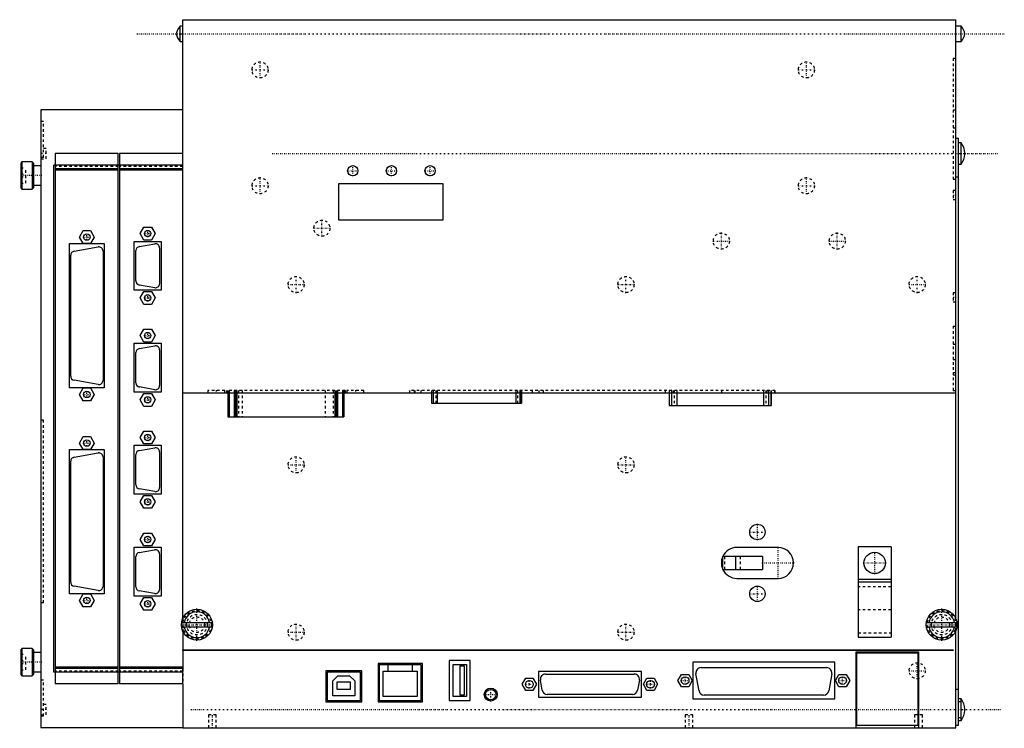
# Model space of a CAD drawing. Extents: x -64 to 318, y 0 to 275.
import ezdxf

# ---------------------------------------------------------------- set-up
doc = ezdxf.new("R2010")
doc.units = 0
doc.linetypes.add('CENTER', pattern=[1.5, 0.45, -0.5, 0.05, -0.5])
doc.linetypes.add('DASHED', pattern=[2, 1, -1])
for name, color, linetype in [('AM_0', 7, 'CONTINUOUS'), ('AM_3', 7, 'DASHED'), ('AM_7', 7, 'CENTER')]:
    doc.layers.add(name, color=color, linetype=linetype)

msp = doc.modelspace()

# ---------------------------------------------------------------- linework, layer by layer
at = {"layer": 'AM_0', "color": 7, "linetype": 'CONTINUOUS'}
for p, q in [((-1, 272.5), (-2, 272.5)), ((-2, 266.5), (-2, 272.5)), ((-1, 275), (299, 275)), ((-1, 42.4), (-1, 275)), ((299, 42.4), (299, 275)), ((301, 272.5), (299, 272.5)), ((301, 266.5), (301, 272.5)), ((-2, 266.5), (-1, 266.5)), ((299, 266.5), (301, 266.5)), ((-56, 240), (-56, 0)), ((-1, 240), (-56, 240)), ((299, 229), (300, 229)), ((300, 1), (300, 229)), ((301, 227.15), (300, 227.15)), ((301, 218.85), (301, 227.15)), ((-26, 223), (-50.5, 223)), ((-50.5, 223), (-50.5, 17)), ((-26, 17), (-26, 223)), ((-1, 223), (-25.5, 223)), ((-25.5, 223), (-25.5, 17)), ((302.5, 222.82), (302.5, 223.18)), ((-63.37, 219.79), (-63.87, 219.29)), ((-63.87, 219.29), (-63.87, 209.71)), ((-59.37, 219.79), (-63.37, 219.79)), ((-63.37, 219.79), (-63.37, 209.21)), ((-58.87, 219.29), (-59.37, 219.79)), ((-59.37, 219.79), (-59.37, 209.21)), ((-58.87, 219.29), (-58.87, 209.71)), ((-56, 218.25), (-58.87, 218.25)), ((-51, 21.5), (-51, 218.5)), ((-1, 218.5), (-51, 218.5)), ((300, 218.85), (301, 218.85)), ((-26, 217), (-50.5, 217)), ((-26, 216.5), (-50.5, 216.5)), ((-1, 217), (-25.5, 217)), ((-1, 216.5), (-25.5, 216.5)), ((-58.87, 210.75), (-56, 210.75)), ((59.5, 211.3), (59.5, 197.3)), ((100.1, 211.3), (59.5, 211.3)), ((100.1, 197.3), (100.1, 211.3)), ((-63.87, 209.71), (-63.37, 209.21)), ((-63.37, 209.21), (-59.37, 209.21)), ((-59.37, 209.21), (-58.87, 209.71)), ((59.5, 197.3), (100.1, 197.3)), ((-41.09, 190.56), (-39.64, 193.06)), ((-39.64, 193.06), (-36.76, 193.06)), ((-36.76, 193.06), (-35.31, 190.56)), ((-17.49, 191.9), (-16.04, 194.4)), ((-16.04, 189.4), (-17.49, 191.9)), ((-16.04, 194.4), (-13.16, 194.4)), ((-13.16, 194.4), (-11.71, 191.9)), ((-11.71, 191.9), (-13.16, 189.4)), ((-44.95, 132), (-44.95, 188)), ((-44.95, 188), (-31.45, 188)), ((-39.64, 188.06), (-41.09, 190.56)), ((-36.76, 188.06), (-39.64, 188.06)), ((-35.31, 190.56), (-36.76, 188.06)), ((-31.45, 188), (-31.45, 132)), ((-19.85, 188.9), (-9.35, 188.9)), ((-19.85, 169.9), (-19.85, 188.9)), ((-17.82, 186.87), (-11.88, 187.92)), ((-13.16, 189.4), (-16.04, 189.4)), ((-9.35, 188.9), (-9.35, 169.9)), ((-44.48, 136.54), (-44.48, 183.49)), ((-43.16, 185.07), (-33.8, 186.72)), ((-31.92, 185.14), (-31.92, 134.89)), ((-19.14, 173.5), (-19.14, 185.3)), ((-10, 186.34), (-10, 172.46)), ((-9.35, 169.9), (-19.85, 169.9)), ((-11.88, 170.88), (-17.82, 171.93)), ((-17.49, 166.91), (-16.04, 169.41)), ((-16.04, 169.41), (-13.16, 169.41)), ((-13.16, 169.41), (-11.71, 166.91)), ((-16.04, 164.41), (-17.49, 166.91)), ((-13.16, 164.41), (-16.04, 164.41)), ((-11.71, 166.91), (-13.16, 164.41)), ((-17.49, 152.29), (-16.04, 154.79)), ((-16.04, 154.79), (-13.16, 154.79)), ((-13.16, 154.79), (-11.71, 152.29)), ((-19.85, 149.3), (-9.35, 149.3)), ((-19.85, 130.3), (-19.85, 149.3)), ((-16.04, 149.79), (-17.49, 152.29)), ((-13.16, 149.79), (-16.04, 149.79)), ((-11.71, 152.29), (-13.16, 149.79)), ((-9.35, 149.3), (-9.35, 130.3)), ((-19.14, 133.9), (-19.14, 145.7)), ((-17.82, 147.27), (-11.88, 148.32)), ((-10, 146.74), (-10, 132.86)), ((-33.8, 133.31), (-43.16, 134.96)), ((-31.45, 132), (-44.95, 132)), ((-41.09, 129.44), (-39.64, 131.94)), ((-39.64, 131.94), (-36.76, 131.94)), ((-36.76, 131.94), (-35.31, 129.44)), ((-9.35, 130.3), (-19.85, 130.3)), ((-11.88, 131.28), (-17.82, 132.33)), ((-1, 130), (299, 130)), ((16.5, 130), (16.5, 120.8)), ((17, 130), (17, 120.8)), ((19, 130), (19, 120.8)), ((19.5, 130), (19.5, 120.8)), ((20, 130), (20, 120.8)), ((58, 130), (58, 120.8)), ((58.5, 130), (58.5, 120.8)), ((59, 130), (59, 120.8)), ((61, 130), (61, 120.8)), ((61.5, 130), (61.5, 120.8)), ((95.56, 130), (95.56, 126.11)), ((95.58, 130), (95.58, 126.11)), ((96.15, 130), (96.15, 126.11)), ((97.72, 130), (97.72, 126.11)), ((128.28, 130), (128.28, 126.11)), ((129.85, 130), (129.85, 126.11)), ((130.42, 130), (130.42, 126.11)), ((130.44, 126.11), (130.44, 130)), ((187.72, 130), (187.72, 125.1)), ((187.75, 130), (187.75, 125.1)), ((188.71, 130), (188.71, 125.1)), ((190.68, 130), (190.68, 125.1)), ((224.34, 130), (224.34, 125.1)), ((226.31, 130), (226.31, 125.1)), ((227.27, 130), (227.27, 125.1)), ((227.3, 125.1), (227.3, 130)), ((-39.64, 126.94), (-41.09, 129.44)), ((-36.76, 126.94), (-39.64, 126.94)), ((-35.31, 129.44), (-36.76, 126.94)), ((-17.49, 127.31), (-16.04, 129.81)), ((-16.04, 124.81), (-17.49, 127.31)), ((-16.04, 129.81), (-13.16, 129.81)), ((-13.16, 129.81), (-11.71, 127.31)), ((-11.71, 127.31), (-13.16, 124.81)), ((95.56, 126.11), (130.44, 126.11)), ((-13.16, 124.81), (-16.04, 124.81)), ((187.72, 125.1), (227.3, 125.1)), ((16.5, 120.8), (61.5, 120.8)), ((-17.49, 112.69), (-16.04, 115.19)), ((-16.04, 115.19), (-13.16, 115.19)), ((-13.16, 115.19), (-11.71, 112.69)), ((-41.09, 110.56), (-39.64, 113.06)), ((-39.64, 113.06), (-36.76, 113.06)), ((-36.76, 113.06), (-35.31, 110.56)), ((-16.04, 110.19), (-17.49, 112.69)), ((-11.71, 112.69), (-13.16, 110.19)), ((-44.95, 52), (-44.95, 108)), ((-44.95, 108), (-31.45, 108)), ((-39.64, 108.06), (-41.09, 110.56)), ((-36.76, 108.06), (-39.64, 108.06)), ((-35.31, 110.56), (-36.76, 108.06)), ((-31.45, 108), (-31.45, 52)), ((-19.85, 109.7), (-9.35, 109.7)), ((-19.85, 90.7), (-19.85, 109.7)), ((-17.82, 107.67), (-11.88, 108.72)), ((-13.16, 110.19), (-16.04, 110.19)), ((-10, 107.14), (-10, 93.26)), ((-9.35, 109.7), (-9.35, 90.7)), ((-44.48, 56.54), (-44.48, 103.49)), ((-43.16, 105.07), (-33.8, 106.72)), ((-31.92, 105.14), (-31.92, 54.89)), ((-19.14, 94.3), (-19.14, 106.1)), ((-11.88, 91.68), (-17.82, 92.73)), ((-9.35, 90.7), (-19.85, 90.7)), ((-17.49, 87.7), (-16.04, 90.2)), ((-16.04, 90.2), (-13.16, 90.2)), ((-13.16, 90.2), (-11.71, 87.7)), ((-16.04, 85.2), (-17.49, 87.7)), ((-13.16, 85.2), (-16.04, 85.2)), ((-11.71, 87.7), (-13.16, 85.2)), ((-17.49, 73.09), (-16.04, 75.59)), ((-16.04, 70.59), (-17.49, 73.09)), ((-16.04, 75.59), (-13.16, 75.59)), ((-13.16, 75.59), (-11.71, 73.09)), ((-11.71, 73.09), (-13.16, 70.59)), ((-19.85, 70.1), (-9.35, 70.1)), ((-19.85, 51.1), (-19.85, 70.1)), ((-17.85, 68.07), (-11.91, 69.12)), ((-13.16, 70.59), (-16.04, 70.59)), ((-9.35, 70.1), (-9.35, 51.1)), ((230, 70), (214, 70)), ((261.15, 70.3), (261.15, 35.1)), ((273.85, 70.3), (261.15, 70.3)), ((273.85, 70.3), (273.85, 35.1)), ((-19.17, 54.7), (-19.17, 66.5)), ((-10.03, 67.54), (-10.03, 53.66)), ((208.5, 66.5), (208.5, 61.5)), ((223.94, 66.5), (208.5, 66.5)), ((213.62, 61.5), (213.62, 66.5)), ((223.94, 66.5), (223.94, 61.5)), ((208.5, 61.5), (223.94, 61.5)), ((214, 58), (230, 58)), ((273.85, 57.5), (261.15, 57.5)), ((-33.8, 53.31), (-43.16, 54.96)), ((273.85, 56.5), (261.15, 56.5)), ((-31.45, 52), (-44.95, 52)), ((-41.09, 49.45), (-39.64, 51.94)), ((-39.64, 51.94), (-36.76, 51.94)), ((-36.76, 51.94), (-35.31, 49.45)), ((-9.35, 51.1), (-19.85, 51.1)), ((-11.91, 52.08), (-17.85, 53.13)), ((-17.49, 48.1), (-16.04, 50.6)), ((-16.04, 50.6), (-13.16, 50.6)), ((-13.16, 50.6), (-11.71, 48.1)), ((-39.64, 46.95), (-41.09, 49.45)), ((-36.76, 46.95), (-39.64, 46.95)), ((-35.31, 49.45), (-36.76, 46.95)), ((-16.04, 45.6), (-17.49, 48.1)), ((-11.71, 48.1), (-13.16, 45.6)), ((-13.16, 45.6), (-16.04, 45.6)), ((-1.43, 40.9), (10.43, 40.9)), ((10.43, 39.1), (-1.43, 39.1)), ((287.57, 40.9), (299.43, 40.9)), ((299.43, 39.1), (287.57, 39.1)), ((-1, 37.6), (-1, 30.2)), ((261.15, 35.1), (273.85, 35.1)), ((299, 0), (299, 37.6)), ((-63.37, 30.8), (-63.87, 30.3)), ((-59.37, 30.8), (-63.37, 30.8)), ((-63.37, 30.8), (-63.37, 20.2)), ((-58.87, 30.3), (-59.37, 30.8)), ((-59.37, 30.8), (-59.37, 20.2)), ((-63.87, 30.3), (-63.87, 20.7)), ((-58.87, 30.3), (-58.87, 20.7)), ((-56, 29.25), (-58.87, 29.25)), ((-1, 30), (-1, 30.2)), ((-1, 30.2), (298, 30.2)), ((298, 30), (-1, 30)), ((-1, 30), (-1, 23)), ((260.3, 29.5), (284.5, 29.5)), ((260.3, 0), (260.3, 29.5)), ((260.4, 29), (260.4, 1)), ((284.4, 29), (260.4, 29)), ((284.4, 1), (284.4, 29)), ((284.5, 29.5), (284.5, 0)), ((298, 30.2), (298, 30)), ((-26, 23.5), (-50.5, 23.5)), ((-26, 23), (-50.5, 23)), ((-1, 23.5), (-25.5, 23.5)), ((-1, 23), (-25.5, 23)), ((-1, 17), (-1, 23)), ((92, 24.9), (74.8, 24.9)), ((74.8, 24.9), (74.8, 10.1)), ((91.53, 24.44), (75.27, 24.44)), ((75.27, 24.44), (75.27, 10.6)), ((78.77, 21.94), (78.77, 24.44)), ((88.03, 24.44), (88.03, 21.94)), ((91.53, 10.6), (91.53, 24.44)), ((92, 10.1), (92, 24.9)), ((110.55, 26.05), (102.45, 26.05)), ((102.45, 26.05), (102.45, 10.55)), ((103.95, 24.55), (109.05, 24.55)), ((103.95, 12.05), (103.95, 24.55)), ((106.5, 23.85), (106.5, 12.75)), ((108.3, 23.85), (106.5, 23.85)), ((108.3, 12.75), (108.3, 23.85)), ((109.05, 24.55), (109.05, 12.05)), ((110.55, 10.55), (110.55, 26.05)), ((252, 25.4), (197, 25.4)), ((197, 25.4), (197, 11.2)), ((200.13, 23.32), (248.87, 23.32)), ((252, 11.2), (252, 25.4)), ((-63.87, 20.7), (-63.37, 20.2)), ((-63.37, 20.2), (-59.37, 20.2)), ((-59.37, 20.2), (-58.87, 20.7)), ((-58.87, 21.75), (-56, 21.75)), ((-1, 21.5), (-51, 21.5)), ((68.5, 22.1), (54.5, 22.1)), ((54.5, 22.1), (54.5, 10.1)), ((55, 21.6), (55, 10.6)), ((68, 21.6), (55, 21.6)), ((57.25, 18.2), (59.25, 20.2)), ((59.25, 20.2), (63.75, 20.2)), ((63.75, 20.2), (65.75, 18.2)), ((68, 10.6), (68, 21.6)), ((68.5, 10.1), (68.5, 22.1)), ((76.77, 12.1), (76.77, 21.94)), ((76.77, 21.94), (90.03, 21.94)), ((90.03, 21.94), (90.03, 12.1)), ((130.71, 16.85), (132.09, 19.25)), ((132.09, 19.25), (134.87, 19.25)), ((134.87, 19.25), (136.25, 16.85)), ((177, 21.85), (137, 21.85)), ((137, 21.85), (137, 11.85)), ((139.78, 20.8), (174.22, 20.8)), ((177, 11.85), (177, 21.85)), ((177.75, 16.85), (179.13, 19.25)), ((179.13, 19.25), (181.91, 19.25)), ((181.91, 19.25), (183.29, 16.85)), ((191.17, 18.3), (192.56, 20.7)), ((192.56, 20.7), (195.33, 20.7)), ((195.33, 20.7), (196.72, 18.3)), ((199.34, 14.33), (198.16, 20.98)), ((250.84, 20.98), (249.66, 14.33)), ((252.25, 18.3), (253.64, 20.7)), ((253.64, 20.7), (256.41, 20.7)), ((256.41, 20.7), (257.8, 18.3)), ((-26, 17), (-50.5, 17)), ((-1, 17), (-25.5, 17)), ((-1, 17), (-1, 0)), ((57.25, 12.4), (57.25, 18.2)), ((58.85, 17.7), (58.85, 14.9)), ((64.15, 17.7), (58.85, 17.7)), ((64.15, 14.9), (64.15, 17.7)), ((65.75, 18.2), (65.75, 12.4)), ((132.09, 14.45), (130.71, 16.85)), ((136.25, 16.85), (134.87, 14.45)), ((138.5, 14.55), (137.81, 18.45)), ((176.19, 18.45), (175.5, 14.55)), ((179.13, 14.45), (177.75, 16.85)), ((183.29, 16.85), (181.91, 14.45)), ((192.56, 15.9), (191.17, 18.3)), ((195.33, 15.9), (192.56, 15.9)), ((196.72, 18.3), (195.33, 15.9)), ((253.64, 15.9), (252.25, 18.3)), ((256.41, 15.9), (253.64, 15.9)), ((257.8, 18.3), (256.41, 15.9)), ((65.75, 12.4), (57.25, 12.4)), ((58.85, 14.9), (64.15, 14.9)), ((90.03, 12.1), (76.77, 12.1)), ((109.05, 12.05), (103.95, 12.05)), ((106.5, 12.75), (108.3, 12.75)), ((134.87, 14.45), (132.09, 14.45)), ((137, 11.85), (177, 11.85)), ((173.53, 12.9), (140.47, 12.9)), ((181.91, 14.45), (179.13, 14.45)), ((247.69, 12.68), (201.31, 12.68)), ((54.5, 10.1), (68.5, 10.1)), ((55, 10.6), (68, 10.6)), ((74.8, 10.1), (92, 10.1)), ((75.27, 10.6), (91.53, 10.6)), ((102.45, 10.55), (110.55, 10.55)), ((197, 11.2), (252, 11.2)), ((301, 11.15), (300, 11.15)), ((301, 2.85), (301, 11.15)), ((302.5, 6.82), (302.5, 7.18)), ((-1, 0), (299, 0)), ((260.4, 1), (284.4, 1)), ((299, 1), (300, 1)), ((300, 2.85), (301, 2.85)), ((-1, 0), (-56, 0))]:
    msp.add_line(p, q, dxfattribs=at)
for centre, radius in [((65, 216.3), 2), ((80, 216.3), 2), ((95, 216.3), 2), ((-38.2, 190.56), 1.25), ((-14.6, 191.9), 1.25), ((-14.6, 166.91), 1.25), ((-14.6, 152.29), 1.25), ((-38.2, 129.44), 1.25), ((-14.6, 127.31), 1.25), ((-38.2, 110.56), 1.25), ((-14.6, 112.69), 1.25), ((-14.6, 87.7), 1.25), ((222, 76), 3), ((-14.6, 73.09), 1.25), ((267.5, 64), 4.15), ((222, 52), 3), ((-38.2, 49.45), 1.25), ((-14.6, 48.1), 1.25), ((4.5, 40), 6), ((293.5, 40), 6), ((193.94, 18.3), 1.5), ((255.03, 18.3), 1.5), ((118.5, 12.85), 2.53), ((133.48, 16.85), 1.5), ((180.52, 16.85), 1.5), ((118.5, 12.85), 2)]:
    msp.add_circle(centre, radius, dxfattribs=at)
for centre, radius, start, end in [((2.4, 268.42), 6, 137.2041, 169.6658), ((296.6, 268.42), 6, 10.3342, 42.7959), ((2.4, 270.58), 6, 190.3342, 222.7959), ((296.6, 270.58), 6, 317.2041, 349.6658), ((296.5, 223.18), 6, 0, 41.4479), ((296.5, 222.82), 6, 318.5521, 0), ((-11.6, 186.34), 1.6, 0, 100), ((-42.88, 183.49), 1.6, 100, 180), ((-33.52, 185.14), 1.6, 0, 100), ((-17.54, 185.3), 1.6, 100, 180), ((-17.54, 173.5), 1.6, 180, 260), ((-11.6, 172.46), 1.6, 260, 0), ((-17.54, 145.7), 1.6, 100, 180), ((-11.6, 146.74), 1.6, 0, 100), ((-42.88, 136.54), 1.6, 180, 260), ((-33.52, 134.89), 1.6, 260, 0), ((-17.54, 133.9), 1.6, 180, 260), ((-11.6, 132.86), 1.6, 260, 0), ((-17.54, 106.1), 1.6, 100, 180), ((-11.6, 107.14), 1.6, 0, 100), ((-42.88, 103.49), 1.6, 100, 180), ((-33.52, 105.14), 1.6, 0, 100), ((-17.54, 94.3), 1.6, 180, 260), ((-11.6, 93.26), 1.6, 260, 0), ((-11.63, 67.54), 1.6, 0, 100), ((214, 64), 6, 90, 155.3757), ((230, 64), 6, 270, 90), ((-17.57, 66.5), 1.6, 100, 180), ((214, 64), 6, 156.4435, 203.5565), ((214, 64), 6, 204.6243, 270), ((-42.88, 56.54), 1.6, 180, 260), ((-33.52, 54.89), 1.6, 260, 0), ((-17.57, 54.7), 1.6, 180, 260), ((-11.63, 53.66), 1.6, 260, 0), ((4.5, 40), 5, 10.3698, 169.6302), ((293.5, 40), 5, 10.3698, 169.6302), ((4.5, 40), 5, 190.3698, 349.6302), ((293.5, 40), 5, 190.3698, 349.6302), ((200.13, 21.32), 2, 90, 190), ((248.87, 21.32), 2, 350, 90), ((139.78, 18.8), 2, 90, 190), ((174.22, 18.8), 2, 350, 90), ((140.47, 14.9), 2, 190, 270), ((173.53, 14.9), 2, 270, 350), ((201.31, 14.67), 2, 190, 270), ((247.69, 14.67), 2, 270, 350), ((296.5, 7.18), 6, 0, 41.4479), ((296.5, 6.82), 6, 318.5521, 0)]:
    msp.add_arc(centre, radius, start, end, dxfattribs=at)
at = {"layer": 'AM_3', "color": 6, "linetype": 'DASHED'}
for p, q in [((298, 260), (298, 213)), ((298, 260), (299, 260)), ((298, 240), (299, 240)), ((-55, 235.5), (-56, 235.5)), ((-55, 221.5), (-55, 235.5)), ((298, 233), (299, 233)), ((-54, 225), (-56, 225)), ((-54, 221), (-54, 225)), ((-55, 221.5), (-56, 221.5)), ((-56, 221), (-54, 221)), ((-26, 218), (-50.5, 218)), ((-1, 218), (-25.5, 218)), ((-63.87, 217.5), (-61.87, 217.5)), ((-63.87, 215.1), (-61.87, 215.1)), ((-61.87, 211.5), (-61.87, 217.5)), ((299, 214), (300, 214)), ((-63.87, 213.9), (-61.87, 213.9)), ((-63.87, 211.5), (-61.87, 211.5)), ((298, 213), (299, 213)), ((299, 208.65), (298, 208.65)), ((298, 208.65), (298, 205.15)), ((298, 205.15), (299, 205.15)), ((299, 168.95), (298, 168.95)), ((298, 168.95), (298, 165.45)), ((298, 165.45), (299, 165.45)), ((298, 156), (298, 131)), ((298, 156), (299, 156)), ((298, 149), (299, 149)), ((298, 143), (299, 143)), ((298, 138), (299, 138)), ((298, 137), (299, 137)), ((8.7, 131), (8.7, 130)), ((15.3, 131), (8.7, 131)), ((15.3, 130), (15.3, 131)), ((16, 131), (16, 130)), ((62, 131), (16, 131)), ((16.5, 131), (16.5, 130)), ((17, 131), (17, 130)), ((19, 131), (19, 130)), ((19.5, 131), (19.5, 130)), ((20, 131), (20, 130)), ((20.6, 131), (20.6, 120.8)), ((22.1, 131), (22.1, 120.8)), ((54.3, 131), (54.3, 120.8)), ((57.4, 131), (57.4, 120.8)), ((58, 131), (58, 130)), ((58.5, 131), (58.5, 130)), ((59, 131), (59, 130)), ((61, 131), (61, 130)), ((61.5, 131), (61.5, 130)), ((62, 131), (62, 130)), ((62.7, 131), (62.7, 130)), ((69.3, 131), (62.7, 131)), ((69.3, 130), (69.3, 131)), ((87.03, 131), (87.03, 130)), ((228.81, 131), (87.03, 131)), ((88.78, 131), (88.78, 130)), ((89, 131), (89, 130)), ((91.45, 131), (91.45, 130)), ((95.56, 131), (95.56, 130)), ((95.58, 131), (95.58, 130)), ((96.15, 131), (96.15, 130)), ((97.16, 131), (97.16, 126.11)), ((97.72, 131), (97.72, 130)), ((128.28, 131), (128.28, 130)), ((128.84, 131), (128.84, 126.11)), ((129.85, 131), (129.85, 130)), ((130.42, 131), (130.42, 130)), ((130.44, 130), (130.44, 131)), ((134.54, 131), (134.54, 130)), ((137.22, 131), (137.22, 130)), ((138.97, 130), (138.97, 131)), ((186.21, 131), (186.21, 130)), ((186.24, 131), (186.24, 130)), ((187.72, 131), (187.72, 130)), ((187.75, 131), (187.75, 130)), ((187.79, 131), (187.79, 130)), ((187.81, 131), (187.81, 130)), ((188.71, 131), (188.71, 130)), ((189.36, 131), (189.36, 130)), ((189.72, 131), (189.72, 125.1)), ((190.68, 131), (190.68, 130)), ((208, 131), (208, 130)), ((224.34, 131), (224.34, 130)), ((225.3, 131), (225.3, 125.1)), ((225.66, 131), (225.66, 130)), ((226.31, 131), (226.31, 130)), ((227.21, 131), (227.21, 130)), ((227.23, 131), (227.23, 130)), ((227.27, 131), (227.27, 130)), ((227.3, 130), (227.3, 131)), ((228.78, 131), (228.78, 130)), ((228.81, 130), (228.81, 131)), ((298, 131), (299, 131)), ((-55, 119.5), (-56, 119.5)), ((-55, 48.5), (-55, 119.5)), ((209.38, 61.5), (209.38, 66.5)), ((215.46, 61.5), (215.46, 66.5)), ((273.85, 54.7), (261.15, 54.7)), ((-55, 48.5), (-56, 48.5)), ((-1, 42.4), (-1, 37.6)), ((273.85, 45.8), (261.15, 45.8)), ((299, 37.6), (299, 42.4)), ((261.15, 36.9), (273.85, 36.9)), ((-63.87, 28.5), (-61.87, 28.5)), ((-61.87, 22.5), (-61.87, 28.5)), ((-63.87, 26.1), (-61.87, 26.1)), ((-63.87, 24.9), (-61.87, 24.9)), ((-1, 23), (-1, 17)), ((-63.87, 22.5), (-61.87, 22.5)), ((-26, 22), (-50.5, 22)), ((-1, 22), (-25.5, 22)), ((-55, 18.5), (-56, 18.5)), ((-55, 4.5), (-55, 18.5)), ((299, 15), (300, 15)), ((-54, 9), (-56, 9)), ((-54, 5), (-54, 9)), ((301, 10), (300, 10)), ((-56, 5), (-54, 5)), ((-55, 4.5), (-56, 4.5)), ((9, 5), (9, 0)), ((12, 5), (9, 5)), ((12, 0), (12, 5)), ((194, 5), (194, 0)), ((197, 5), (194, 5)), ((197, 0), (197, 5)), ((283, 5), (283, 0)), ((286, 5), (283, 5)), ((286, 0), (286, 5)), ((300, 4), (301, 4))]:
    msp.add_line(p, q, dxfattribs=at)
for centre, radius in [((29, 255.5), 3.12), ((241, 255.5), 3.12), ((29, 210.5), 3.12), ((241, 210.5), 3.12), ((53, 194), 3.12), ((208, 189), 3.12), ((253, 189), 3.12), ((43, 172.1), 3.12), ((171, 172.1), 3.12), ((284, 172.1), 3.12), ((43, 102.1), 3.12), ((171, 102.1), 3.12), ((4.5, 40), 5.5), ((4.5, 40), 4), ((4.5, 40), 3), ((293.5, 40), 5.5), ((293.5, 40), 4), ((293.5, 40), 3), ((43, 37.1), 3.12), ((171, 37.1), 3.12), ((284, 22.1), 3.12)]:
    msp.add_circle(centre, radius, dxfattribs=at)
for centre, start, end in [((296.5, 223.18), 358.2965, 0), ((296.5, 222.82), 0, 1.7035), ((214, 64), 155.3757, 156.4435), ((214, 64), 203.5565, 204.6243), ((296.6, 5.92), 41.4479, 42.7959), ((296.6, 8.08), 317.2041, 318.5521), ((296.5, 7.18), 358.2965, 0), ((296.5, 6.82), 0, 1.7035)]:
    msp.add_arc(centre, 6, start, end, dxfattribs=at)
at = {"layer": 'AM_7', "color": 4, "linetype": 'CENTER'}
for p, q in [((-18.8, 269.5), (317.8, 269.5)), ((29, 252.22), (29, 258.78)), ((241, 252.22), (241, 258.78)), ((25.72, 255.5), (32.28, 255.5)), ((237.72, 255.5), (244.28, 255.5)), ((-53.9, 223), (-56.1, 223)), ((33.7, 223), (315.3, 223)), ((65, 214.2), (65, 218.4)), ((80, 214.2), (80, 218.4)), ((95, 214.2), (95, 218.4)), ((-55.61, 214.5), (-64.26, 214.5)), ((62.9, 216.3), (67.1, 216.3)), ((77.9, 216.3), (82.1, 216.3)), ((92.9, 216.3), (97.1, 216.3)), ((25.72, 210.5), (32.28, 210.5)), ((29, 207.22), (29, 213.78)), ((237.72, 210.5), (244.28, 210.5)), ((241, 207.22), (241, 213.78)), ((297.95, 206.9), (299.05, 206.9)), ((53, 190.72), (53, 197.28)), ((-38.2, 189.24), (-38.2, 191.87)), ((-15.91, 191.9), (-13.29, 191.9)), ((-14.6, 190.58), (-14.6, 193.21)), ((49.72, 194), (56.28, 194)), ((208, 185.72), (208, 192.28)), ((253, 185.72), (253, 192.28)), ((-39.51, 190.56), (-36.89, 190.56)), ((204.72, 189), (211.28, 189)), ((249.72, 189), (256.28, 189)), ((39.72, 172.1), (46.28, 172.1)), ((43, 168.82), (43, 175.38)), ((167.72, 172.1), (174.28, 172.1)), ((171, 168.82), (171, 175.38)), ((280.72, 172.1), (287.28, 172.1)), ((284, 168.82), (284, 175.38)), ((-14.6, 165.59), (-14.6, 168.22)), ((-15.91, 166.91), (-13.29, 166.91)), ((297.95, 167.2), (299.05, 167.2)), ((-14.6, 150.98), (-14.6, 153.61)), ((-15.91, 152.29), (-13.29, 152.29)), ((-38.2, 128.13), (-38.2, 130.76)), ((12, 131.05), (12, 129.95)), ((66, 131.05), (66, 129.95)), ((-39.51, 129.44), (-36.89, 129.44)), ((-15.91, 127.31), (-13.29, 127.31)), ((-14.6, 125.99), (-14.6, 128.62)), ((-38.2, 109.24), (-38.2, 111.87)), ((-15.91, 112.69), (-13.29, 112.69)), ((-14.6, 111.38), (-14.6, 114.01)), ((-39.51, 110.56), (-36.89, 110.56)), ((43, 98.82), (43, 105.38)), ((171, 98.82), (171, 105.38)), ((39.72, 102.1), (46.28, 102.1)), ((167.72, 102.1), (174.28, 102.1)), ((-14.6, 86.39), (-14.6, 89.02)), ((-15.91, 87.7), (-13.29, 87.7)), ((222, 72.85), (222, 79.15)), ((-15.91, 73.09), (-13.29, 73.09)), ((-14.6, 71.78), (-14.6, 74.41)), ((218.85, 76), (225.15, 76)), ((230, 57.7), (230, 70.3)), ((267.5, 59.64), (267.5, 68.36)), ((223.7, 64), (236.3, 64)), ((263.14, 64), (271.86, 64)), ((222, 48.85), (222, 55.15)), ((-38.2, 48.13), (-38.2, 50.76)), ((218.85, 52), (225.15, 52)), ((-39.51, 49.45), (-36.89, 49.45)), ((-15.91, 48.1), (-13.29, 48.1)), ((-14.6, 46.79), (-14.6, 49.42)), ((4.5, 33.7), (4.5, 46.3)), ((293.5, 33.7), (293.5, 46.3)), ((-1.8, 40), (10.8, 40)), ((43, 33.82), (43, 40.38)), ((171, 33.82), (171, 40.38)), ((287.2, 40), (299.8, 40)), ((39.72, 37.1), (46.28, 37.1)), ((167.72, 37.1), (174.28, 37.1)), ((-55.61, 25.5), (-64.26, 25.5)), ((284, 18.82), (284, 25.38)), ((193.94, 16.73), (193.94, 19.88)), ((255.03, 16.73), (255.03, 19.88)), ((280.72, 22.1), (287.28, 22.1)), ((118.5, 10.2), (118.5, 15.5)), ((131.91, 16.85), (135.06, 16.85)), ((133.48, 15.28), (133.48, 18.43)), ((178.94, 16.85), (182.09, 16.85)), ((180.52, 15.28), (180.52, 18.43)), ((192.37, 18.3), (195.52, 18.3)), ((253.45, 18.3), (256.6, 18.3)), ((115.85, 12.85), (121.15, 12.85)), ((-53.9, 7), (-56.1, 7)), ((2.2, 7), (316.8, 7)), ((10.5, -0.25), (10.5, 5.25)), ((195.5, -0.25), (195.5, 5.25)), ((284.5, -0.25), (284.5, 5.25))]:
    msp.add_line(p, q, dxfattribs=at)

doc.saveas('drawing.dxf')
